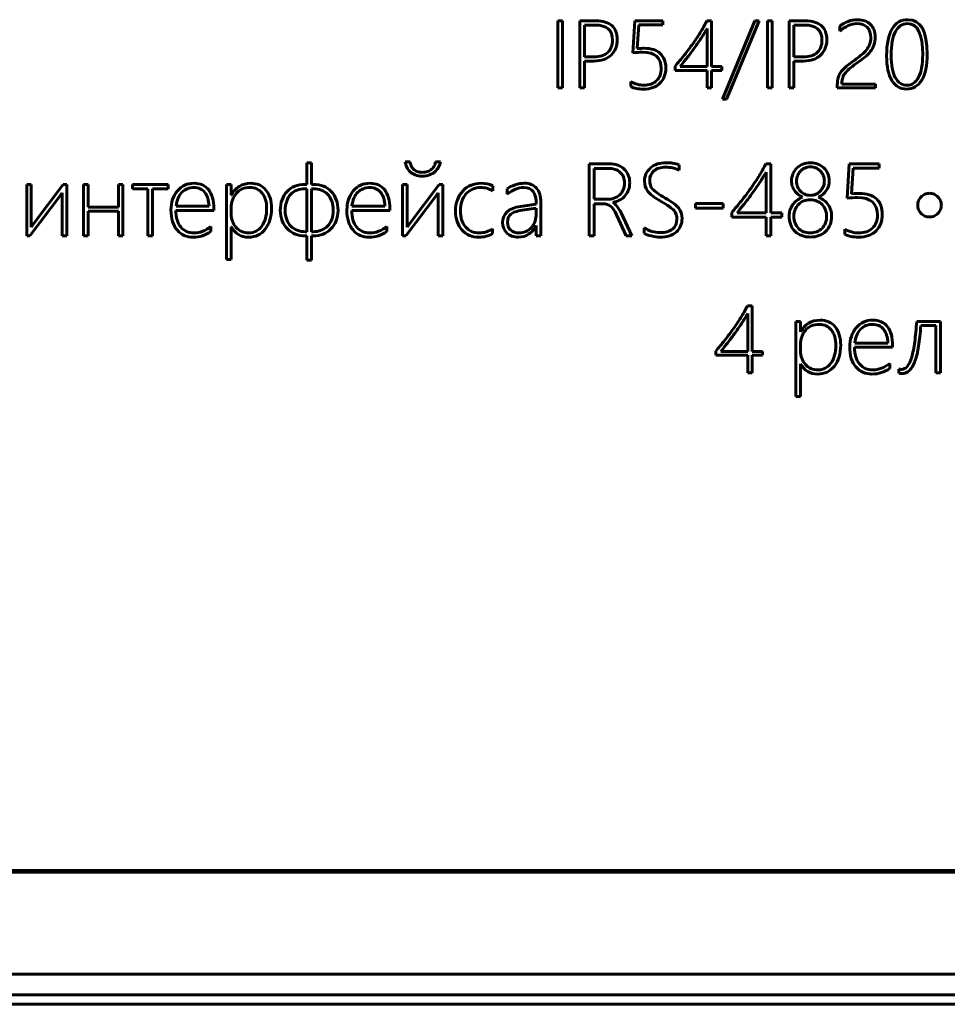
# Model space of a CAD drawing. Header units: millimetres. Extents: x -60 to 67, y -65 to 46.
# Tile 2 of 7: x -22 to 0, y -65 to -41. Entities that reach past the tile are written whole.
import ezdxf

# ---------------------------------------------------------------- set-up
doc = ezdxf.new("R2010")
doc.units = ezdxf.units.MM
doc.linetypes.add('K5LT32769', pattern=[0])
doc.linetypes.add('K5LT_BASIC', pattern=[0])

msp = doc.modelspace()

# ---------------------------------------------------------------- linework, layer by layer
at = {"color": 150, "linetype": 'K5LT_BASIC', "lineweight": 60, "true_color": 0x0080ff}
for p, q in [((-9.202, -41.215), (-9.202, -42.826)), ((-9.092, -41.215), (-9.202, -41.215)), ((-9.092, -42.826), (-9.092, -41.215)), ((-8.289, -41.215), (-8.678, -41.215)), ((-8.678, -41.215), (-8.678, -42.826)), ((-8.31, -41.316), (-8.567, -41.316)), ((-8.567, -41.316), (-8.567, -42.078)), ((-7.356, -41.215), (-7.405, -41.981)), ((-6.684, -41.215), (-7.356, -41.215)), ((-7.301, -41.882), (-7.264, -41.309)), ((-7.264, -41.309), (-6.684, -41.309)), ((-6.684, -41.309), (-6.684, -41.215)), ((-5.519, -41.215), (-5.63, -41.215)), ((-5.519, -42.31), (-5.519, -41.215)), ((-4.479, -41.215), (-5.257, -43.093)), ((-5.154, -43.093), (-4.371, -41.215)), ((-4.371, -41.215), (-4.479, -41.215)), ((-4.175, -41.215), (-4.175, -42.826)), ((-4.065, -41.215), (-4.175, -41.215)), ((-4.065, -42.826), (-4.065, -41.215)), ((-3.262, -41.215), (-3.651, -41.215)), ((-3.651, -41.215), (-3.651, -42.826)), ((-3.54, -41.316), (-3.54, -42.078)), ((-3.283, -41.316), (-3.54, -41.316)), ((-2.436, -41.339), (-2.436, -41.46)), ((-5.623, -42.31), (-5.623, -41.399)), ((-8.567, -42.078), (-8.338, -42.078)), ((-8.567, -42.826), (-8.567, -42.179)), ((-8.567, -42.179), (-8.335, -42.179)), ((-6.392, -42.302), (-6.392, -42.404)), ((-3.54, -42.078), (-3.311, -42.078)), ((-3.54, -42.179), (-3.309, -42.179)), ((-3.54, -42.826), (-3.54, -42.179)), ((-6.392, -42.404), (-5.623, -42.404)), ((-6.272, -42.31), (-5.623, -42.31)), ((-5.623, -42.404), (-5.623, -42.826)), ((-5.266, -42.31), (-5.519, -42.31)), ((-5.519, -42.826), (-5.519, -42.404)), ((-5.519, -42.404), (-5.266, -42.404)), ((-5.266, -42.404), (-5.266, -42.31)), ((-7.453, -42.674), (-7.453, -42.793)), ((-2.498, -42.75), (-2.498, -42.826)), ((-2.387, -42.731), (-2.387, -42.714)), ((-1.584, -42.731), (-2.387, -42.731)), ((-1.584, -42.826), (-1.584, -42.731)), ((-9.202, -42.826), (-9.092, -42.826)), ((-8.678, -42.826), (-8.567, -42.826)), ((-5.623, -42.826), (-5.519, -42.826)), ((-4.175, -42.826), (-4.065, -42.826)), ((-3.651, -42.826), (-3.54, -42.826)), ((-2.498, -42.826), (-1.584, -42.826)), ((-5.257, -43.093), (-5.154, -43.093)), ((-15.228, -44.619), (-15.228, -45.142)), ((-15.117, -44.619), (-15.228, -44.619)), ((-15.117, -45.142), (-15.117, -44.619)), ((-12.752, -44.599), (-12.87, -44.599)), ((-12.023, -44.599), (-12.141, -44.599)), ((-7.971, -44.648), (-8.451, -44.648)), ((-8.451, -44.648), (-8.451, -46.377)), ((-4.097, -44.648), (-4.216, -44.648)), ((-4.097, -45.824), (-4.097, -44.648)), ((-2.213, -44.648), (-2.265, -45.47)), ((-1.492, -44.648), (-2.213, -44.648)), ((-1.492, -44.75), (-1.492, -44.648)), ((-12.457, -44.851), (-12.459, -44.851)), ((-8.333, -44.757), (-8.333, -45.498)), ((-8.01, -44.757), (-8.333, -44.757)), ((-6.295, -44.796), (-6.295, -44.671)), ((-4.209, -45.824), (-4.209, -44.846)), ((-2.154, -45.364), (-2.114, -44.75)), ((-2.114, -44.75), (-1.492, -44.75)), ((-21.952, -45.142), (-21.952, -46.377)), ((-21.841, -45.142), (-21.952, -45.142)), ((-21.841, -46.165), (-21.841, -45.142)), ((-21.074, -45.142), (-21.811, -46.118)), ((-21.097, -45.345), (-21.097, -46.377)), ((-20.986, -45.142), (-21.074, -45.142)), ((-20.986, -46.377), (-20.986, -45.142)), ((-20.48, -45.142), (-20.591, -45.142)), ((-20.591, -45.142), (-20.591, -46.377)), ((-20.48, -45.686), (-20.48, -45.142)), ((-19.641, -45.142), (-19.752, -45.142)), ((-19.752, -45.142), (-19.752, -45.686)), ((-19.641, -46.377), (-19.641, -45.142)), ((-18.56, -45.142), (-19.411, -45.142)), ((-19.411, -45.142), (-19.411, -45.244)), ((-19.411, -45.244), (-19.041, -45.244)), ((-19.041, -45.244), (-19.041, -46.377)), ((-18.93, -45.244), (-18.56, -45.244)), ((-18.93, -46.377), (-18.93, -45.244)), ((-18.56, -45.244), (-18.56, -45.142)), ((-17.043, -45.142), (-17.154, -45.142)), ((-17.154, -45.142), (-17.154, -46.945)), ((-17.043, -45.397), (-17.043, -45.142)), ((-15.228, -45.142), (-15.277, -45.142)), ((-15.228, -45.244), (-15.275, -45.244)), ((-15.228, -46.276), (-15.228, -45.244)), ((-15.067, -45.142), (-15.117, -45.142)), ((-15.073, -45.244), (-15.117, -45.244)), ((-15.117, -45.244), (-15.117, -46.276)), ((-12.931, -45.142), (-12.931, -46.377)), ((-12.82, -45.142), (-12.931, -45.142)), ((-12.82, -46.165), (-12.82, -45.142)), ((-12.054, -45.142), (-12.79, -46.118)), ((-12.077, -45.345), (-12.077, -46.377)), ((-11.966, -45.142), (-12.054, -45.142)), ((-11.966, -46.377), (-11.966, -45.142)), ((-10.766, -45.296), (-10.766, -45.171)), ((-10.418, -45.244), (-10.418, -45.378)), ((-21.873, -46.377), (-21.131, -45.392)), ((-17.038, -45.397), (-17.043, -45.397)), ((-12.853, -46.377), (-12.111, -45.392)), ((-9.722, -45.612), (-10.101, -45.668)), ((-9.611, -46.377), (-9.611, -45.574)), ((-8.333, -45.498), (-8.035, -45.498)), ((-8.333, -46.377), (-8.333, -45.607)), ((-8.333, -45.607), (-8.118, -45.607)), ((-7.889, -45.577), (-7.889, -45.572)), ((-5.241, -45.599), (-5.9, -45.599)), ((-5.9, -45.599), (-5.9, -45.708)), ((-5.241, -45.708), (-5.241, -45.599)), ((-19.752, -45.686), (-20.48, -45.686)), ((-20.48, -45.787), (-19.752, -45.787)), ((-20.48, -46.377), (-20.48, -45.787)), ((-19.752, -45.787), (-19.752, -46.377)), ((-18.373, -45.765), (-17.46, -45.765)), ((-18.368, -45.663), (-17.576, -45.663)), ((-17.46, -45.765), (-17.46, -45.715)), ((-17.043, -45.698), (-17.043, -45.854)), ((-14.151, -45.765), (-13.237, -45.765)), ((-14.146, -45.663), (-13.353, -45.663)), ((-13.237, -45.765), (-13.237, -45.715)), ((-9.722, -45.713), (-10.062, -45.762)), ((-9.722, -45.833), (-9.722, -45.713)), ((-7.431, -46.377), (-7.688, -45.826)), ((-5.9, -45.708), (-5.241, -45.708)), ((-5.033, -45.816), (-5.033, -45.925)), ((-4.905, -45.824), (-4.209, -45.824)), ((-3.826, -45.824), (-4.097, -45.824)), ((-3.826, -45.925), (-3.826, -45.824)), ((-7.797, -45.871), (-7.567, -46.377)), ((-5.033, -45.925), (-4.209, -45.925)), ((-4.209, -45.925), (-4.209, -46.377)), ((-4.097, -45.925), (-3.826, -45.925)), ((-4.097, -46.377), (-4.097, -45.925)), ((-17.529, -46.27), (-17.529, -46.152)), ((-17.043, -46.157), (-17.038, -46.157)), ((-17.043, -46.945), (-17.043, -46.157)), ((-15.261, -46.276), (-15.228, -46.276)), ((-15.117, -46.276), (-15.083, -46.276)), ((-13.306, -46.27), (-13.306, -46.152)), ((-10.771, -46.322), (-10.771, -46.207)), ((-9.727, -46.13), (-9.722, -46.13)), ((-9.722, -46.13), (-9.722, -46.377)), ((-7.135, -46.18), (-7.135, -46.315)), ((-2.317, -46.214), (-2.317, -46.342)), ((-21.952, -46.377), (-21.873, -46.377)), ((-21.097, -46.377), (-20.986, -46.377)), ((-20.591, -46.377), (-20.48, -46.377)), ((-19.752, -46.377), (-19.641, -46.377)), ((-19.041, -46.377), (-18.93, -46.377)), ((-15.271, -46.377), (-15.228, -46.377)), ((-15.228, -46.377), (-15.228, -46.957)), ((-15.117, -46.957), (-15.117, -46.377)), ((-15.117, -46.377), (-15.073, -46.377)), ((-12.931, -46.377), (-12.853, -46.377)), ((-12.077, -46.377), (-11.966, -46.377)), ((-9.722, -46.377), (-9.611, -46.377)), ((-8.451, -46.377), (-8.333, -46.377)), ((-7.567, -46.377), (-7.431, -46.377)), ((-4.209, -46.377), (-4.097, -46.377)), ((-17.154, -46.945), (-17.043, -46.945)), ((-15.228, -46.957), (-15.117, -46.957)), ((-4.544, -48.052), (-4.654, -48.052)), ((-4.544, -49.148), (-4.544, -48.052)), ((-4.647, -49.148), (-4.647, -48.236)), ((-3.383, -48.429), (-3.494, -48.429)), ((-3.494, -48.429), (-3.494, -50.231)), ((-3.383, -48.683), (-3.383, -48.429)), ((-0.022, -48.429), (-0.593, -48.429)), ((-0.022, -49.664), (-0.022, -48.429)), ((-3.378, -48.683), (-3.383, -48.683)), ((-0.494, -48.53), (-0.133, -48.53)), ((-0.133, -48.53), (-0.133, -49.664)), ((-5.416, -49.14), (-5.416, -49.242)), ((-5.296, -49.148), (-4.647, -49.148)), ((-4.29, -49.148), (-4.544, -49.148)), ((-4.29, -49.242), (-4.29, -49.148)), ((-3.383, -48.985), (-3.383, -49.14)), ((-2.084, -49.051), (-1.17, -49.051)), ((-2.079, -48.95), (-1.286, -48.95)), ((-1.17, -49.051), (-1.17, -49.002)), ((-5.416, -49.242), (-4.647, -49.242)), ((-4.647, -49.242), (-4.647, -49.663)), ((-4.544, -49.242), (-4.29, -49.242)), ((-4.544, -49.663), (-4.544, -49.242)), ((-3.383, -50.231), (-3.383, -49.444)), ((-3.383, -49.444), (-3.378, -49.444)), ((-1.239, -49.557), (-1.239, -49.439)), ((-1.025, -49.572), (-1.025, -49.671)), ((-4.647, -49.663), (-4.544, -49.663)), ((-0.133, -49.664), (-0.022, -49.664)), ((-3.494, -50.231), (-3.383, -50.231)), ((-48.943, -61.609), (55.057, -61.609))]:
    msp.add_line(p, q, dxfattribs=at)
at = {"color": 150, "linetype": 'K5LT32769', "lineweight": 60, "true_color": 0x0080ff}
for p, q in [((-48.984, -61.65), (55.098, -61.65)), ((-50.478, -64.097), (56.592, -64.097)), ((-50.478, -64.097), (56.592, -64.097)), ((56.592, -64.594), (-50.478, -64.594)), ((56.592, -64.594), (-50.478, -64.594)), ((-50.478, -64.821), (56.592, -64.821))]:
    msp.add_line(p, q, dxfattribs=at)
at = {"color": 150, "linetype": 'K5LT_BASIC', "lineweight": 60, "true_color": 0x0080ff}
for points in [[(-7.893, -41.68), (-7.893, -41.437), (-8.032, -41.316), (-8.31, -41.316)], [(-7.909, -41.33), (-7.997, -41.253), (-8.123, -41.215), (-8.289, -41.215)], [(-7.778, -41.666), (-7.778, -41.518), (-7.821, -41.406), (-7.909, -41.33)], [(-5.63, -41.215), (-5.668, -41.293), (-5.715, -41.379), (-5.772, -41.472)], [(-2.866, -41.68), (-2.866, -41.437), (-3.005, -41.316), (-3.283, -41.316)], [(-2.882, -41.33), (-2.97, -41.253), (-3.096, -41.215), (-3.262, -41.215)], [(-2.751, -41.666), (-2.751, -41.518), (-2.795, -41.406), (-2.882, -41.33)], [(-2.236, -41.227), (-2.307, -41.254), (-2.374, -41.291), (-2.436, -41.339)], [(-2.436, -41.46), (-2.372, -41.404), (-2.306, -41.36), (-2.24, -41.329)], [(-2.24, -41.329), (-2.173, -41.297), (-2.103, -41.281), (-2.031, -41.281)], [(-2.013, -41.187), (-2.091, -41.187), (-2.165, -41.2), (-2.236, -41.227)], [(-2.031, -41.281), (-1.925, -41.281), (-1.842, -41.311), (-1.783, -41.37)], [(-1.838, -41.216), (-1.89, -41.197), (-1.949, -41.187), (-2.013, -41.187)], [(-1.703, -41.299), (-1.74, -41.263), (-1.785, -41.236), (-1.838, -41.216)], [(-1.617, -41.43), (-1.637, -41.379), (-1.666, -41.335), (-1.703, -41.299)], [(-0.806, -41.187), (-0.969, -41.187), (-1.094, -41.26), (-1.182, -41.406)], [(-0.814, -41.281), (-0.938, -41.281), (-1.034, -41.345), (-1.103, -41.471)], [(-0.449, -42.029), (-0.449, -41.53), (-0.571, -41.281), (-0.814, -41.281)], [(-0.341, -42.013), (-0.341, -41.462), (-0.496, -41.187), (-0.806, -41.187)], [(-5.772, -41.472), (-5.829, -41.564), (-5.892, -41.659), (-5.959, -41.755)], [(-5.623, -41.399), (-5.677, -41.493), (-5.734, -41.584), (-5.793, -41.673)], [(-1.783, -41.37), (-1.724, -41.428), (-1.694, -41.511), (-1.694, -41.617)], [(-1.586, -41.6), (-1.586, -41.538), (-1.596, -41.481), (-1.617, -41.43)], [(-1.182, -41.406), (-1.27, -41.551), (-1.314, -41.767), (-1.314, -42.054)], [(-1.103, -41.471), (-1.172, -41.598), (-1.206, -41.788), (-1.206, -42.041)], [(-8.006, -41.974), (-7.931, -41.904), (-7.893, -41.806), (-7.893, -41.68)], [(-7.925, -42.035), (-7.827, -41.938), (-7.778, -41.816), (-7.778, -41.666)], [(-5.959, -41.755), (-6.027, -41.85), (-6.098, -41.945), (-6.173, -42.039)], [(-5.793, -41.673), (-5.852, -41.761), (-5.91, -41.844), (-5.967, -41.922)], [(-2.979, -41.974), (-2.904, -41.904), (-2.866, -41.806), (-2.866, -41.68)], [(-2.898, -42.035), (-2.8, -41.938), (-2.751, -41.816), (-2.751, -41.666)], [(-1.706, -41.954), (-1.669, -41.907), (-1.64, -41.855), (-1.619, -41.798)], [(-1.619, -41.798), (-1.597, -41.74), (-1.586, -41.675), (-1.586, -41.6)], [(-8.338, -42.078), (-8.192, -42.078), (-8.082, -42.043), (-8.006, -41.974)], [(-8.335, -42.179), (-8.159, -42.179), (-8.022, -42.131), (-7.925, -42.035)], [(-7.405, -41.981), (-7.318, -41.972), (-7.24, -41.967), (-7.173, -41.967)], [(-7.134, -41.873), (-7.169, -41.873), (-7.224, -41.876), (-7.301, -41.882)], [(-7.173, -41.967), (-6.873, -41.967), (-6.724, -42.098), (-6.724, -42.36)], [(-6.747, -41.998), (-6.835, -41.915), (-6.964, -41.873), (-7.134, -41.873)], [(-6.615, -42.347), (-6.615, -42.198), (-6.659, -42.081), (-6.747, -41.998)], [(-6.173, -42.039), (-6.247, -42.133), (-6.32, -42.221), (-6.392, -42.302)], [(-5.967, -41.922), (-6.025, -42.001), (-6.079, -42.073), (-6.132, -42.138)], [(-3.311, -42.078), (-3.165, -42.078), (-3.055, -42.043), (-2.979, -41.974)], [(-3.309, -42.179), (-3.132, -42.179), (-2.996, -42.131), (-2.898, -42.035)], [(-1.908, -42.023), (-1.95, -42.058), (-1.996, -42.093), (-2.044, -42.128)], [(-1.797, -41.912), (-1.828, -41.951), (-1.865, -41.989), (-1.908, -42.023)], [(-1.835, -42.083), (-1.785, -42.044), (-1.742, -42.001), (-1.706, -41.954)], [(-1.314, -42.054), (-1.314, -42.314), (-1.272, -42.512), (-1.188, -42.649)], [(-0.548, -42.569), (-0.482, -42.443), (-0.449, -42.263), (-0.449, -42.029)], [(-0.472, -42.638), (-0.384, -42.495), (-0.341, -42.287), (-0.341, -42.013)], [(-6.132, -42.138), (-6.184, -42.204), (-6.231, -42.261), (-6.272, -42.31)], [(-2.183, -42.23), (-2.226, -42.261), (-2.263, -42.291), (-2.297, -42.32)], [(-2.044, -42.128), (-2.095, -42.164), (-2.141, -42.198), (-2.183, -42.23)], [(-2.175, -42.338), (-2.125, -42.298), (-2.063, -42.253), (-1.991, -42.201)], [(-1.991, -42.201), (-1.936, -42.162), (-1.884, -42.123), (-1.835, -42.083)], [(-6.724, -42.36), (-6.724, -42.481), (-6.761, -42.577), (-6.835, -42.65)], [(-2.447, -42.504), (-2.464, -42.538), (-2.477, -42.575), (-2.485, -42.615)], [(-2.385, -42.409), (-2.41, -42.439), (-2.431, -42.47), (-2.447, -42.504)], [(-2.297, -42.32), (-2.33, -42.35), (-2.36, -42.38), (-2.385, -42.409)], [(-2.366, -42.574), (-2.352, -42.533), (-2.33, -42.494), (-2.298, -42.456)], [(-2.298, -42.456), (-2.267, -42.418), (-2.226, -42.378), (-2.175, -42.338)], [(-7.145, -42.759), (-7.247, -42.759), (-7.35, -42.731), (-7.453, -42.674)], [(-6.835, -42.65), (-6.909, -42.722), (-7.012, -42.759), (-7.145, -42.759)], [(-2.485, -42.615), (-2.493, -42.655), (-2.498, -42.7), (-2.498, -42.75)], [(-2.387, -42.714), (-2.387, -42.661), (-2.38, -42.614), (-2.366, -42.574)], [(-1.188, -42.649), (-1.105, -42.785), (-0.989, -42.853), (-0.841, -42.853)], [(-0.841, -42.853), (-0.683, -42.853), (-0.56, -42.782), (-0.472, -42.638)], [(-0.826, -42.759), (-0.707, -42.759), (-0.615, -42.696), (-0.548, -42.569)], [(-7.453, -42.793), (-7.367, -42.833), (-7.267, -42.853), (-7.154, -42.853)], [(-12.87, -44.599), (-12.862, -44.642), (-12.848, -44.685), (-12.828, -44.726)], [(-12.725, -44.694), (-12.738, -44.664), (-12.748, -44.632), (-12.752, -44.599)], [(-12.141, -44.599), (-12.145, -44.632), (-12.155, -44.664), (-12.171, -44.694)], [(-12.068, -44.726), (-12.046, -44.685), (-12.031, -44.642), (-12.023, -44.599)], [(-7.612, -44.772), (-7.699, -44.69), (-7.819, -44.648), (-7.971, -44.648)], [(-6.603, -44.619), (-6.761, -44.619), (-6.888, -44.661), (-6.983, -44.746)], [(-6.295, -44.671), (-6.398, -44.636), (-6.501, -44.619), (-6.603, -44.619)], [(-4.216, -44.648), (-4.257, -44.733), (-4.308, -44.825), (-4.369, -44.924)], [(-3.323, -44.652), (-3.379, -44.674), (-3.427, -44.705), (-3.467, -44.744)], [(-3.143, -44.619), (-3.208, -44.619), (-3.268, -44.63), (-3.323, -44.652)], [(-2.962, -44.653), (-3.018, -44.63), (-3.078, -44.619), (-3.143, -44.619)], [(-2.818, -44.745), (-2.859, -44.706), (-2.907, -44.675), (-2.962, -44.653)], [(-12.828, -44.726), (-12.808, -44.767), (-12.782, -44.804), (-12.749, -44.837)], [(-12.749, -44.837), (-12.716, -44.869), (-12.676, -44.894), (-12.627, -44.914)], [(-12.668, -44.775), (-12.692, -44.752), (-12.711, -44.725), (-12.725, -44.694)], [(-12.58, -44.83), (-12.615, -44.817), (-12.644, -44.798), (-12.668, -44.775)], [(-12.459, -44.851), (-12.506, -44.851), (-12.545, -44.844), (-12.58, -44.83)], [(-12.331, -44.83), (-12.368, -44.844), (-12.41, -44.851), (-12.457, -44.851)], [(-12.234, -44.775), (-12.261, -44.798), (-12.294, -44.817), (-12.331, -44.83)], [(-12.286, -44.914), (-12.235, -44.894), (-12.192, -44.869), (-12.155, -44.837)], [(-12.171, -44.694), (-12.186, -44.725), (-12.208, -44.752), (-12.234, -44.775)], [(-12.155, -44.837), (-12.119, -44.804), (-12.09, -44.767), (-12.068, -44.726)], [(-7.709, -44.851), (-7.779, -44.788), (-7.879, -44.757), (-8.01, -44.757)], [(-7.604, -45.109), (-7.604, -44.999), (-7.639, -44.913), (-7.709, -44.851)], [(-7.481, -45.098), (-7.481, -44.963), (-7.524, -44.854), (-7.612, -44.772)], [(-6.983, -44.746), (-7.078, -44.832), (-7.125, -44.935), (-7.125, -45.058)], [(-7.001, -45.043), (-7.001, -44.952), (-6.967, -44.876), (-6.898, -44.817)], [(-6.898, -44.817), (-6.83, -44.757), (-6.737, -44.727), (-6.619, -44.727)], [(-6.619, -44.727), (-6.505, -44.727), (-6.396, -44.751), (-6.295, -44.796)], [(-4.209, -44.846), (-4.267, -44.947), (-4.328, -45.045), (-4.391, -45.14)], [(-3.562, -44.884), (-3.585, -44.938), (-3.597, -44.996), (-3.597, -45.06)], [(-3.467, -44.744), (-3.508, -44.783), (-3.539, -44.83), (-3.562, -44.884)], [(-3.385, -44.821), (-3.415, -44.851), (-3.438, -44.888), (-3.454, -44.93)], [(-3.28, -44.747), (-3.321, -44.765), (-3.356, -44.79), (-3.385, -44.821)], [(-3.145, -44.72), (-3.194, -44.72), (-3.24, -44.729), (-3.28, -44.747)], [(-3.013, -44.746), (-3.053, -44.729), (-3.097, -44.72), (-3.145, -44.72)], [(-2.906, -44.818), (-2.936, -44.787), (-2.972, -44.763), (-3.013, -44.746)], [(-2.835, -44.927), (-2.852, -44.886), (-2.876, -44.849), (-2.906, -44.818)], [(-2.724, -44.885), (-2.747, -44.831), (-2.778, -44.785), (-2.818, -44.745)], [(-2.69, -45.06), (-2.69, -44.997), (-2.701, -44.939), (-2.724, -44.885)], [(-17.936, -45.113), (-18.1, -45.113), (-18.233, -45.174), (-18.335, -45.298)], [(-17.583, -45.274), (-17.665, -45.167), (-17.782, -45.113), (-17.936, -45.113)], [(-16.576, -45.113), (-16.675, -45.113), (-16.766, -45.137), (-16.848, -45.187)], [(-16.209, -45.275), (-16.297, -45.167), (-16.42, -45.113), (-16.576, -45.113)], [(-13.713, -45.113), (-13.878, -45.113), (-14.011, -45.174), (-14.113, -45.298)], [(-13.36, -45.274), (-13.442, -45.167), (-13.56, -45.113), (-13.713, -45.113)], [(-12.627, -44.914), (-12.579, -44.933), (-12.523, -44.942), (-12.458, -44.942)], [(-12.458, -44.942), (-12.394, -44.942), (-12.336, -44.933), (-12.286, -44.914)], [(-11.04, -45.113), (-11.222, -45.113), (-11.37, -45.175), (-11.487, -45.3)], [(-10.766, -45.171), (-10.855, -45.132), (-10.946, -45.113), (-11.04, -45.113)], [(-10.01, -45.113), (-10.079, -45.113), (-10.153, -45.125), (-10.232, -45.151)], [(-9.715, -45.231), (-9.785, -45.152), (-9.883, -45.113), (-10.01, -45.113)], [(-7.721, -45.394), (-7.643, -45.325), (-7.604, -45.23), (-7.604, -45.109)], [(-7.588, -45.41), (-7.517, -45.327), (-7.481, -45.223), (-7.481, -45.098)], [(-6.931, -45.254), (-6.978, -45.202), (-7.001, -45.132), (-7.001, -45.043)], [(-4.391, -45.14), (-4.454, -45.235), (-4.516, -45.324), (-4.578, -45.408)], [(-4.369, -44.924), (-4.43, -45.024), (-4.497, -45.125), (-4.569, -45.228)], [(-3.597, -45.06), (-3.597, -45.102), (-3.59, -45.142), (-3.578, -45.181)], [(-3.454, -44.93), (-3.47, -44.972), (-3.478, -45.016), (-3.478, -45.063)], [(-3.478, -45.063), (-3.478, -45.111), (-3.469, -45.156), (-3.452, -45.197)], [(-2.836, -45.196), (-2.818, -45.155), (-2.809, -45.111), (-2.809, -45.063)], [(-2.809, -45.063), (-2.809, -45.014), (-2.817, -44.969), (-2.835, -44.927)], [(-2.709, -45.181), (-2.696, -45.143), (-2.69, -45.102), (-2.69, -45.06)], [(-21.131, -45.392), (-21.127, -45.387), (-21.122, -45.38), (-21.116, -45.372)], [(-21.116, -45.372), (-21.11, -45.363), (-21.104, -45.354), (-21.097, -45.345)], [(-18.335, -45.298), (-18.438, -45.421), (-18.489, -45.572), (-18.489, -45.752)], [(-18.228, -45.33), (-18.304, -45.408), (-18.351, -45.519), (-18.368, -45.663)], [(-17.941, -45.214), (-18.056, -45.214), (-18.152, -45.253), (-18.228, -45.33)], [(-17.678, -45.332), (-17.741, -45.253), (-17.829, -45.214), (-17.941, -45.214)], [(-17.576, -45.663), (-17.581, -45.521), (-17.615, -45.411), (-17.678, -45.332)], [(-17.46, -45.715), (-17.46, -45.529), (-17.501, -45.382), (-17.583, -45.274)], [(-16.848, -45.187), (-16.93, -45.236), (-16.994, -45.306), (-17.038, -45.397)], [(-16.301, -45.35), (-16.374, -45.259), (-16.47, -45.214), (-16.591, -45.214)], [(-16.193, -45.718), (-16.193, -45.563), (-16.229, -45.441), (-16.301, -45.35)], [(-16.077, -45.715), (-16.077, -45.53), (-16.121, -45.383), (-16.209, -45.275)], [(-15.703, -45.312), (-15.754, -45.366), (-15.794, -45.432), (-15.822, -45.509)], [(-15.613, -45.374), (-15.655, -45.418), (-15.688, -45.473), (-15.712, -45.539)], [(-15.518, -45.186), (-15.59, -45.216), (-15.652, -45.258), (-15.703, -45.312)], [(-15.463, -45.276), (-15.521, -45.298), (-15.571, -45.33), (-15.613, -45.374)], [(-15.277, -45.142), (-15.366, -45.142), (-15.446, -45.157), (-15.518, -45.186)], [(-15.275, -45.244), (-15.342, -45.244), (-15.405, -45.254), (-15.463, -45.276)], [(-14.883, -45.276), (-14.942, -45.254), (-15.005, -45.244), (-15.073, -45.244)], [(-14.827, -45.186), (-14.899, -45.157), (-14.979, -45.142), (-15.067, -45.142)], [(-14.732, -45.374), (-14.774, -45.33), (-14.825, -45.298), (-14.883, -45.276)], [(-14.641, -45.312), (-14.693, -45.258), (-14.754, -45.216), (-14.827, -45.186)], [(-14.632, -45.539), (-14.656, -45.473), (-14.689, -45.418), (-14.732, -45.374)], [(-14.522, -45.509), (-14.55, -45.432), (-14.59, -45.366), (-14.641, -45.312)], [(-14.113, -45.298), (-14.216, -45.421), (-14.267, -45.572), (-14.267, -45.752)], [(-14.006, -45.33), (-14.081, -45.408), (-14.128, -45.519), (-14.146, -45.663)], [(-13.718, -45.214), (-13.834, -45.214), (-13.93, -45.253), (-14.006, -45.33)], [(-13.456, -45.332), (-13.519, -45.253), (-13.607, -45.214), (-13.718, -45.214)], [(-13.353, -45.663), (-13.358, -45.521), (-13.392, -45.411), (-13.456, -45.332)], [(-13.237, -45.715), (-13.237, -45.529), (-13.278, -45.382), (-13.36, -45.274)], [(-12.111, -45.392), (-12.107, -45.387), (-12.102, -45.38), (-12.096, -45.372)], [(-12.096, -45.372), (-12.09, -45.363), (-12.084, -45.354), (-12.077, -45.345)], [(-11.487, -45.3), (-11.602, -45.425), (-11.66, -45.585), (-11.66, -45.782)], [(-11.057, -45.214), (-10.951, -45.214), (-10.855, -45.241), (-10.766, -45.296)], [(-10.232, -45.151), (-10.31, -45.177), (-10.372, -45.208), (-10.418, -45.244)], [(-10.418, -45.378), (-10.289, -45.269), (-10.157, -45.214), (-10.021, -45.214)], [(-10.021, -45.214), (-9.821, -45.214), (-9.722, -45.346), (-9.722, -45.612)], [(-9.611, -45.574), (-9.611, -45.424), (-9.646, -45.309), (-9.715, -45.231)], [(-6.626, -45.467), (-6.782, -45.377), (-6.884, -45.307), (-6.931, -45.254)], [(-4.569, -45.228), (-4.642, -45.33), (-4.718, -45.433), (-4.798, -45.533)], [(-3.578, -45.181), (-3.565, -45.22), (-3.548, -45.256), (-3.524, -45.289)], [(-3.524, -45.289), (-3.501, -45.323), (-3.473, -45.353), (-3.44, -45.38)], [(-3.452, -45.197), (-3.435, -45.239), (-3.411, -45.275), (-3.381, -45.305)], [(-3.381, -45.305), (-3.35, -45.336), (-3.315, -45.36), (-3.274, -45.378)], [(-3.014, -45.378), (-2.973, -45.36), (-2.938, -45.336), (-2.907, -45.305)], [(-2.907, -45.305), (-2.877, -45.274), (-2.853, -45.238), (-2.836, -45.196)], [(-2.844, -45.381), (-2.812, -45.354), (-2.785, -45.323), (-2.762, -45.29)], [(-2.762, -45.29), (-2.739, -45.256), (-2.722, -45.22), (-2.709, -45.181)], [(-1.975, -45.355), (-2.012, -45.355), (-2.071, -45.358), (-2.154, -45.364)], [(-1.559, -45.489), (-1.653, -45.4), (-1.792, -45.355), (-1.975, -45.355)], [(-0.286, -45.354), (-0.325, -45.354), (-0.363, -45.362), (-0.397, -45.377)], [(-0.176, -45.377), (-0.208, -45.362), (-0.246, -45.354), (-0.286, -45.354)], [(-15.822, -45.509), (-15.851, -45.586), (-15.865, -45.672), (-15.865, -45.767)], [(-15.712, -45.539), (-15.737, -45.605), (-15.749, -45.682), (-15.749, -45.769)], [(-14.595, -45.769), (-14.595, -45.682), (-14.607, -45.605), (-14.632, -45.539)], [(-14.479, -45.767), (-14.479, -45.672), (-14.493, -45.586), (-14.522, -45.509)], [(-8.118, -45.607), (-8.046, -45.607), (-7.987, -45.624), (-7.94, -45.66)], [(-8.035, -45.498), (-7.903, -45.498), (-7.798, -45.463), (-7.721, -45.394)], [(-7.889, -45.572), (-7.76, -45.547), (-7.66, -45.494), (-7.588, -45.41)], [(-7.688, -45.826), (-7.754, -45.687), (-7.82, -45.604), (-7.889, -45.577)], [(-6.723, -45.552), (-6.566, -45.643), (-6.464, -45.714), (-6.417, -45.767)], [(-4.798, -45.533), (-4.878, -45.634), (-4.956, -45.728), (-5.033, -45.816)], [(-4.578, -45.408), (-4.639, -45.492), (-4.698, -45.569), (-4.754, -45.64)], [(-3.44, -45.38), (-3.407, -45.407), (-3.37, -45.431), (-3.33, -45.45)], [(-3.304, -45.537), (-3.352, -45.557), (-3.393, -45.584), (-3.428, -45.619)], [(-3.148, -45.508), (-3.204, -45.508), (-3.256, -45.518), (-3.304, -45.537)], [(-3.274, -45.378), (-3.234, -45.395), (-3.19, -45.404), (-3.145, -45.404)], [(-2.986, -45.54), (-3.034, -45.519), (-3.089, -45.508), (-3.148, -45.508)], [(-3.145, -45.404), (-3.099, -45.404), (-3.055, -45.395), (-3.014, -45.378)], [(-2.861, -45.626), (-2.896, -45.59), (-2.937, -45.561), (-2.986, -45.54)], [(-2.952, -45.45), (-2.913, -45.431), (-2.876, -45.407), (-2.844, -45.381)], [(-2.265, -45.47), (-2.172, -45.461), (-2.089, -45.456), (-2.016, -45.456)], [(-2.016, -45.456), (-1.695, -45.456), (-1.534, -45.597), (-1.534, -45.878)], [(-1.418, -45.863), (-1.418, -45.703), (-1.465, -45.579), (-1.559, -45.489)], [(-0.547, -45.529), (-0.561, -45.565), (-0.569, -45.601), (-0.569, -45.64)], [(-0.486, -45.438), (-0.511, -45.463), (-0.531, -45.494), (-0.547, -45.529)], [(-0.397, -45.377), (-0.431, -45.392), (-0.461, -45.412), (-0.486, -45.438)], [(-0.085, -45.438), (-0.11, -45.412), (-0.141, -45.392), (-0.176, -45.377)], [(-0.024, -45.529), (-0.038, -45.494), (-0.059, -45.463), (-0.085, -45.438)], [(-0.001, -45.64), (-0.001, -45.601), (-0.009, -45.565), (-0.024, -45.529)], [(-18.489, -45.752), (-18.489, -45.961), (-18.44, -46.121), (-18.342, -46.235)], [(-18.256, -46.162), (-18.334, -46.067), (-18.373, -45.934), (-18.373, -45.765)], [(-16.311, -46.143), (-16.233, -46.035), (-16.193, -45.893), (-16.193, -45.718)], [(-16.229, -46.216), (-16.128, -46.089), (-16.077, -45.921), (-16.077, -45.715)], [(-15.865, -45.767), (-15.865, -45.856), (-15.85, -45.938), (-15.819, -46.013)], [(-15.749, -45.769), (-15.749, -45.849), (-15.737, -45.92), (-15.712, -45.983)], [(-14.632, -45.983), (-14.607, -45.92), (-14.595, -45.849), (-14.595, -45.769)], [(-14.525, -46.013), (-14.495, -45.938), (-14.479, -45.856), (-14.479, -45.767)], [(-14.267, -45.752), (-14.267, -45.961), (-14.218, -46.121), (-14.12, -46.235)], [(-14.033, -46.162), (-14.112, -46.067), (-14.151, -45.934), (-14.151, -45.765)], [(-11.66, -45.782), (-11.66, -45.968), (-11.609, -46.119), (-11.506, -46.234)], [(-11.421, -46.16), (-11.503, -46.063), (-11.544, -45.934), (-11.544, -45.774)], [(-10.101, -45.668), (-10.386, -45.713), (-10.529, -45.843), (-10.529, -46.058)], [(-10.062, -45.762), (-10.191, -45.781), (-10.282, -45.811), (-10.334, -45.852)], [(-9.84, -46.174), (-9.761, -46.086), (-9.722, -45.972), (-9.722, -45.833)], [(-7.94, -45.66), (-7.892, -45.696), (-7.845, -45.766), (-7.797, -45.871)], [(-6.417, -45.767), (-6.37, -45.82), (-6.347, -45.89), (-6.347, -45.979)], [(-4.754, -45.64), (-4.811, -45.71), (-4.861, -45.772), (-4.905, -45.824)], [(-3.634, -45.758), (-3.647, -45.803), (-3.653, -45.848), (-3.653, -45.894)], [(-3.573, -45.632), (-3.6, -45.672), (-3.62, -45.714), (-3.634, -45.758)], [(-3.51, -45.746), (-3.53, -45.795), (-3.54, -45.848), (-3.54, -45.906)], [(-3.428, -45.619), (-3.463, -45.654), (-3.49, -45.696), (-3.51, -45.746)], [(-2.782, -45.753), (-2.801, -45.705), (-2.827, -45.662), (-2.861, -45.626)], [(-2.754, -45.906), (-2.754, -45.852), (-2.764, -45.801), (-2.782, -45.753)], [(-2.655, -45.758), (-2.668, -45.714), (-2.688, -45.672), (-2.715, -45.632)], [(-2.636, -45.894), (-2.636, -45.848), (-2.643, -45.803), (-2.655, -45.758)], [(-0.569, -45.64), (-0.569, -45.678), (-0.561, -45.714), (-0.547, -45.749)], [(-0.547, -45.749), (-0.531, -45.785), (-0.511, -45.814), (-0.486, -45.839)], [(-0.486, -45.839), (-0.461, -45.864), (-0.431, -45.884), (-0.397, -45.9)], [(-0.176, -45.9), (-0.141, -45.884), (-0.11, -45.864), (-0.085, -45.839)], [(-0.085, -45.839), (-0.059, -45.814), (-0.038, -45.785), (-0.024, -45.749)], [(-0.024, -45.749), (-0.009, -45.714), (-0.001, -45.678), (-0.001, -45.64)], [(-17.043, -45.854), (-17.043, -45.977), (-17.004, -46.084), (-16.926, -46.173)], [(-15.712, -45.983), (-15.688, -46.045), (-15.654, -46.098), (-15.611, -46.142)], [(-14.733, -46.142), (-14.69, -46.098), (-14.656, -46.045), (-14.632, -45.983)], [(-10.529, -46.058), (-10.529, -46.159), (-10.495, -46.242), (-10.427, -46.308)], [(-10.334, -45.852), (-10.387, -45.893), (-10.413, -45.961), (-10.413, -46.054)], [(-10.413, -46.054), (-10.413, -46.127), (-10.389, -46.187), (-10.34, -46.234)], [(-6.347, -45.979), (-6.347, -46.079), (-6.382, -46.158), (-6.452, -46.214)], [(-6.361, -46.281), (-6.27, -46.198), (-6.224, -46.09), (-6.224, -45.957)], [(-3.653, -45.894), (-3.653, -45.975), (-3.641, -46.047), (-3.615, -46.11)], [(-3.54, -45.906), (-3.54, -45.966), (-3.53, -46.021), (-3.511, -46.07)], [(-3.511, -46.07), (-3.492, -46.119), (-3.465, -46.161), (-3.43, -46.196)], [(-2.865, -46.196), (-2.83, -46.161), (-2.803, -46.119), (-2.783, -46.07)], [(-2.783, -46.07), (-2.764, -46.021), (-2.754, -45.966), (-2.754, -45.906)], [(-2.673, -46.109), (-2.648, -46.046), (-2.636, -45.974), (-2.636, -45.894)], [(-1.534, -45.878), (-1.534, -46.007), (-1.574, -46.111), (-1.654, -46.189)], [(-0.397, -45.9), (-0.363, -45.914), (-0.325, -45.922), (-0.286, -45.922)], [(-0.286, -45.922), (-0.246, -45.922), (-0.208, -45.914), (-0.176, -45.9)], [(-21.826, -46.14), (-21.831, -46.147), (-21.836, -46.156), (-21.841, -46.165)], [(-21.811, -46.118), (-21.816, -46.124), (-21.821, -46.131), (-21.826, -46.14)], [(-18.342, -46.235), (-18.244, -46.349), (-18.116, -46.407), (-17.957, -46.407)], [(-17.933, -46.305), (-18.07, -46.305), (-18.177, -46.258), (-18.256, -46.162)], [(-17.957, -46.407), (-17.799, -46.407), (-17.656, -46.361), (-17.529, -46.27)], [(-17.529, -46.152), (-17.66, -46.254), (-17.795, -46.305), (-17.933, -46.305)], [(-17.038, -46.157), (-16.95, -46.324), (-16.813, -46.407), (-16.628, -46.407)], [(-16.926, -46.173), (-16.848, -46.261), (-16.746, -46.305), (-16.618, -46.305)], [(-16.628, -46.407), (-16.462, -46.407), (-16.329, -46.343), (-16.229, -46.216)], [(-16.618, -46.305), (-16.492, -46.305), (-16.39, -46.252), (-16.311, -46.143)], [(-15.611, -46.142), (-15.568, -46.185), (-15.516, -46.219), (-15.457, -46.242)], [(-15.457, -46.242), (-15.397, -46.264), (-15.332, -46.276), (-15.261, -46.276)], [(-15.083, -46.276), (-15.012, -46.276), (-14.947, -46.264), (-14.887, -46.242)], [(-14.887, -46.242), (-14.828, -46.219), (-14.777, -46.185), (-14.733, -46.142)], [(-14.12, -46.235), (-14.022, -46.349), (-13.893, -46.407), (-13.734, -46.407)], [(-13.711, -46.305), (-13.848, -46.305), (-13.955, -46.258), (-14.033, -46.162)], [(-13.734, -46.407), (-13.577, -46.407), (-13.434, -46.361), (-13.306, -46.27)], [(-13.306, -46.152), (-13.438, -46.254), (-13.573, -46.305), (-13.711, -46.305)], [(-12.806, -46.14), (-12.811, -46.147), (-12.815, -46.156), (-12.82, -46.165)], [(-12.79, -46.118), (-12.796, -46.124), (-12.801, -46.131), (-12.806, -46.14)], [(-11.506, -46.234), (-11.403, -46.349), (-11.267, -46.407), (-11.099, -46.407)], [(-11.094, -46.305), (-11.229, -46.305), (-11.338, -46.257), (-11.421, -46.16)], [(-11.099, -46.407), (-10.972, -46.407), (-10.863, -46.379), (-10.771, -46.322)], [(-10.771, -46.207), (-10.863, -46.273), (-10.97, -46.305), (-11.094, -46.305)], [(-10.427, -46.308), (-10.358, -46.374), (-10.266, -46.407), (-10.148, -46.407)], [(-10.34, -46.234), (-10.291, -46.282), (-10.224, -46.305), (-10.137, -46.305)], [(-10.137, -46.305), (-10.018, -46.305), (-9.919, -46.261), (-9.84, -46.174)], [(-9.898, -46.331), (-9.823, -46.281), (-9.766, -46.214), (-9.727, -46.13)], [(-6.759, -46.298), (-6.886, -46.298), (-7.011, -46.259), (-7.135, -46.18)], [(-7.135, -46.315), (-7.094, -46.34), (-7.034, -46.361), (-6.957, -46.379)], [(-6.452, -46.214), (-6.521, -46.27), (-6.624, -46.298), (-6.759, -46.298)], [(-6.752, -46.407), (-6.584, -46.407), (-6.454, -46.365), (-6.361, -46.281)], [(-3.615, -46.11), (-3.59, -46.174), (-3.555, -46.227), (-3.51, -46.27)], [(-3.51, -46.27), (-3.465, -46.314), (-3.411, -46.347), (-3.349, -46.37)], [(-3.43, -46.196), (-3.396, -46.231), (-3.355, -46.258), (-3.307, -46.277)], [(-3.307, -46.277), (-3.259, -46.296), (-3.206, -46.305), (-3.148, -46.305)], [(-3.148, -46.305), (-3.091, -46.305), (-3.038, -46.296), (-2.99, -46.277)], [(-2.99, -46.277), (-2.942, -46.258), (-2.9, -46.231), (-2.865, -46.196)], [(-2.938, -46.37), (-2.876, -46.347), (-2.822, -46.314), (-2.778, -46.27)], [(-2.778, -46.27), (-2.733, -46.226), (-2.698, -46.173), (-2.673, -46.109)], [(-1.986, -46.305), (-2.096, -46.305), (-2.206, -46.275), (-2.317, -46.214)], [(-1.654, -46.189), (-1.733, -46.266), (-1.844, -46.305), (-1.986, -46.305)], [(-15.506, -46.332), (-15.434, -46.362), (-15.356, -46.377), (-15.271, -46.377)], [(-15.073, -46.377), (-14.989, -46.377), (-14.91, -46.362), (-14.838, -46.332)], [(-10.148, -46.407), (-10.057, -46.407), (-9.974, -46.382), (-9.898, -46.331)], [(-6.957, -46.379), (-6.88, -46.398), (-6.811, -46.407), (-6.752, -46.407)], [(-3.349, -46.37), (-3.287, -46.393), (-3.219, -46.404), (-3.145, -46.404)], [(-3.145, -46.404), (-3.07, -46.404), (-3.001, -46.393), (-2.938, -46.37)], [(-2.317, -46.342), (-2.224, -46.385), (-2.117, -46.407), (-1.996, -46.407)], [(-4.654, -48.052), (-4.692, -48.131), (-4.74, -48.216), (-4.796, -48.309)], [(-4.796, -48.309), (-4.854, -48.402), (-4.916, -48.496), (-4.984, -48.592)], [(-4.647, -48.236), (-4.702, -48.331), (-4.758, -48.422), (-4.817, -48.51)], [(-2.916, -48.399), (-3.015, -48.399), (-3.106, -48.424), (-3.188, -48.473)], [(-2.549, -48.561), (-2.637, -48.453), (-2.759, -48.399), (-2.916, -48.399)], [(-1.646, -48.399), (-1.81, -48.399), (-1.943, -48.461), (-2.046, -48.584)], [(-1.293, -48.56), (-1.375, -48.453), (-1.493, -48.399), (-1.646, -48.399)], [(-0.593, -48.429), (-0.604, -48.614), (-0.621, -48.779), (-0.64, -48.923)], [(-4.984, -48.592), (-5.052, -48.688), (-5.122, -48.783), (-5.197, -48.877)], [(-4.817, -48.51), (-4.876, -48.599), (-4.934, -48.682), (-4.991, -48.76)], [(-3.188, -48.473), (-3.27, -48.522), (-3.334, -48.592), (-3.378, -48.683)], [(-2.641, -48.636), (-2.714, -48.546), (-2.81, -48.5), (-2.931, -48.5)], [(-2.533, -49.004), (-2.533, -48.85), (-2.569, -48.727), (-2.641, -48.636)], [(-2.417, -49.002), (-2.417, -48.816), (-2.461, -48.669), (-2.549, -48.561)], [(-2.046, -48.584), (-2.148, -48.707), (-2.2, -48.859), (-2.2, -49.039)], [(-1.938, -48.617), (-2.014, -48.694), (-2.061, -48.805), (-2.079, -48.95)], [(-1.651, -48.5), (-1.767, -48.5), (-1.863, -48.539), (-1.938, -48.617)], [(-1.388, -48.618), (-1.452, -48.54), (-1.54, -48.5), (-1.651, -48.5)], [(-1.286, -48.95), (-1.291, -48.808), (-1.325, -48.697), (-1.388, -48.618)], [(-1.17, -49.002), (-1.17, -48.815), (-1.211, -48.668), (-1.293, -48.56)], [(-0.547, -49.019), (-0.525, -48.876), (-0.507, -48.713), (-0.494, -48.53)], [(-5.197, -48.877), (-5.271, -48.971), (-5.344, -49.058), (-5.416, -49.14)], [(-4.991, -48.76), (-5.049, -48.838), (-5.103, -48.91), (-5.156, -48.976)], [(-5.156, -48.976), (-5.208, -49.042), (-5.255, -49.099), (-5.296, -49.148)], [(-3.383, -49.14), (-3.383, -49.264), (-3.343, -49.37), (-3.266, -49.459)], [(-2.651, -49.43), (-2.573, -49.322), (-2.533, -49.18), (-2.533, -49.004)], [(-2.568, -49.502), (-2.468, -49.375), (-2.417, -49.208), (-2.417, -49.002)], [(-2.2, -49.039), (-2.2, -49.247), (-2.151, -49.408), (-2.053, -49.522)], [(-1.966, -49.449), (-2.045, -49.353), (-2.084, -49.221), (-2.084, -49.051)], [(-0.64, -48.923), (-0.66, -49.066), (-0.684, -49.187), (-0.713, -49.285)], [(-0.634, -49.38), (-0.598, -49.282), (-0.57, -49.162), (-0.547, -49.019)], [(-0.713, -49.285), (-0.742, -49.382), (-0.777, -49.456), (-0.817, -49.507)], [(-0.766, -49.604), (-0.714, -49.553), (-0.67, -49.479), (-0.634, -49.38)], [(-3.378, -49.444), (-3.29, -49.61), (-3.153, -49.693), (-2.968, -49.693)], [(-3.266, -49.459), (-3.188, -49.547), (-3.085, -49.592), (-2.958, -49.592)], [(-2.968, -49.693), (-2.802, -49.693), (-2.669, -49.629), (-2.568, -49.502)], [(-2.958, -49.592), (-2.832, -49.592), (-2.73, -49.538), (-2.651, -49.43)], [(-2.053, -49.522), (-1.955, -49.636), (-1.826, -49.693), (-1.667, -49.693)], [(-1.644, -49.592), (-1.78, -49.592), (-1.888, -49.544), (-1.966, -49.449)], [(-1.667, -49.693), (-1.509, -49.693), (-1.367, -49.648), (-1.239, -49.557)], [(-1.239, -49.439), (-1.371, -49.541), (-1.506, -49.592), (-1.644, -49.592)], [(-0.993, -49.579), (-1.008, -49.577), (-1.018, -49.574), (-1.025, -49.572)], [(-0.958, -49.582), (-0.967, -49.582), (-0.979, -49.581), (-0.993, -49.579)], [(-0.817, -49.507), (-0.857, -49.557), (-0.905, -49.582), (-0.958, -49.582)], [(-0.956, -49.681), (-0.882, -49.681), (-0.819, -49.655), (-0.766, -49.604)], [(-1.025, -49.671), (-1.016, -49.673), (-1.005, -49.676), (-0.993, -49.678)], [(-0.993, -49.678), (-0.98, -49.68), (-0.968, -49.681), (-0.956, -49.681)]]:
    msp.add_open_spline(points, degree=3, dxfattribs=at)
for points in [[(-1.694, -41.617), (-1.694, -41.679), (-1.704, -41.734), (-1.74, -41.829), (-1.765, -41.872), (-1.797, -41.912)], [(-1.206, -42.041), (-1.206, -42.272), (-1.173, -42.449), (-1.041, -42.697), (-0.948, -42.759), (-0.826, -42.759)], [(-7.154, -42.853), (-6.981, -42.853), (-6.848, -42.806), (-6.662, -42.619), (-6.615, -42.497), (-6.615, -42.347)], [(-7.125, -45.058), (-7.125, -45.148), (-7.101, -45.227), (-7.008, -45.365), (-6.898, -45.45), (-6.723, -45.552)], [(-16.591, -45.214), (-16.734, -45.214), (-16.846, -45.262), (-17.003, -45.455), (-17.043, -45.568), (-17.043, -45.698)], [(-11.544, -45.774), (-11.544, -45.609), (-11.499, -45.474), (-11.319, -45.266), (-11.202, -45.214), (-11.057, -45.214)], [(-6.224, -45.957), (-6.224, -45.865), (-6.25, -45.783), (-6.357, -45.64), (-6.465, -45.559), (-6.626, -45.467)], [(-3.33, -45.45), (-3.385, -45.469), (-3.432, -45.495), (-3.513, -45.557), (-3.546, -45.593), (-3.573, -45.632)], [(-2.715, -45.632), (-2.741, -45.593), (-2.774, -45.557), (-2.853, -45.495), (-2.899, -45.469), (-2.952, -45.45)], [(-15.819, -46.013), (-15.789, -46.088), (-15.748, -46.152), (-15.642, -46.26), (-15.579, -46.302), (-15.506, -46.332)], [(-14.838, -46.332), (-14.765, -46.302), (-14.702, -46.26), (-14.596, -46.152), (-14.555, -46.088), (-14.525, -46.013)], [(-1.996, -46.407), (-1.81, -46.407), (-1.668, -46.356), (-1.468, -46.156), (-1.418, -46.025), (-1.418, -45.863)], [(-2.931, -48.5), (-3.074, -48.5), (-3.186, -48.548), (-3.343, -48.741), (-3.383, -48.855), (-3.383, -48.985)]]:
    msp.add_open_spline(points, degree=3, knots=[0, 0, 0, 0, 1.5, 1.5, 3, 3, 3, 3], dxfattribs=at)

doc.saveas('drawing.dxf')
